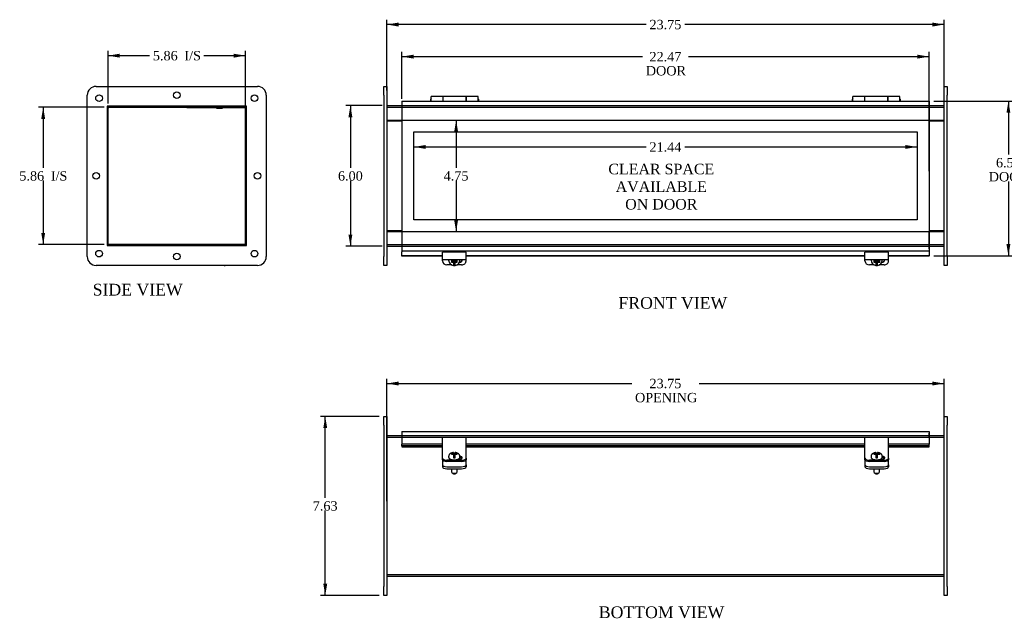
# Model space of a CAD drawing. Header units: inches. Extents: x 0.7 to 77.3, y 0.9 to 51.7.
# Tile 1 of 3: x 0.7 to 42.7, y 0.9 to 26.5. Entities that reach past the tile are written whole.
import ezdxf
from ezdxf.enums import TextEntityAlignment as Align
from ezdxf.lldxf.tags import DXFTag

# ---------------------------------------------------------------- set-up
doc = ezdxf.new("R2010")
doc.units = ezdxf.units.IN
doc.header["$MEASUREMENT"] = 0
for name, color, linetype in [('COM40176', 7, 'CONTINUOUS'), ('COM49244', 7, 'CONTINUOUS'), ('COM49245', 7, 'CONTINUOUS'), ('COM50027', 7, 'CONTINUOUS'), ('COM52631', 7, 'CONTINUOUS'), ('COM71025', 7, 'CONTINUOUS'), ('DEFAULT', 7, 'CONTINUOUS'), ('DV1_DEFAULT', 7, 'CONTINUOUS'), ('GSK11095', 7, 'CONTINUOUS'), ('HNG11000', 7, 'CONTINUOUS'), ('QLB30098', 7, 'CONTINUOUS'), ('SCS19419', 7, 'CONTINUOUS')]:
    doc.layers.add(name, color=color, linetype=linetype)
doc.styles.add('SEACAD_TIMES_NEW_ROMAN', font='times.ttf')
tags = doc.linetypes.add('HIDDEN2', pattern=[0.1875, 0.125, -0.0625]).pattern_tags.tags
tags[6:7] = [DXFTag(74, 4), DXFTag(75, 0), DXFTag(340, '0'), DXFTag(46, 0.0), DXFTag(50, 0.0), DXFTag(44, 0.0), DXFTag(45, 0.0)]
tags[4:5] = [DXFTag(74, 4), DXFTag(75, 0), DXFTag(340, '0'), DXFTag(46, 0.0), DXFTag(50, 0.0), DXFTag(44, 0.0), DXFTag(45, 0.0)]

# ---------------------------------------------------------------- blocks, each defined once
blk = doc.blocks.new('GDIMGGROUP1')
at = {"layer": 'DEFAULT', "linetype": 'Continuous'}
for points in [[(14.705, 22.302), (14.872, 22.302), (14.789, 22.802)], [(14.705, 17.302), (14.789, 16.802), (14.872, 17.302)]]:
    blk.add_hatch(color=136, dxfattribs=at).paths.add_polyline_path(points)
at = {"layer": 'DEFAULT', "color": 136, "linetype": 'Continuous'}
for p, q in [((16.14, 22.802), (14.589, 22.802)), ((14.789, 22.802), (14.789, 20.142)), ((14.789, 19.602), (14.789, 16.802)), ((16.14, 16.802), (14.589, 16.802))]:
    blk.add_line(p, q, dxfattribs=at)
at = {"layer": 'DEFAULT', "color": 136, "linetype": 'Continuous', "style": 'SEACAD_TIMES_NEW_ROMAN'}
blk.add_text('6.00', height=0.4, dxfattribs=at).set_placement((14.258, 20.002), align=Align.TOP_LEFT)
blk = doc.blocks.new('GDIMGGROUP2')
at = {"layer": 'DEFAULT', "linetype": 'Continuous'}
for points in [[(16.84, 26.335), (16.34, 26.252), (16.84, 26.168)], [(39.59, 26.335), (39.59, 26.168), (40.09, 26.252)]]:
    blk.add_hatch(color=136, dxfattribs=at).paths.add_polyline_path(points)
at = {"layer": 'DEFAULT', "color": 136, "linetype": 'Continuous'}
for p, q in [((16.34, 23.439), (16.34, 26.452)), ((40.09, 23.439), (40.09, 26.452)), ((27.392, 26.252), (16.34, 26.252)), ((40.09, 26.252), (29.037, 26.252))]:
    blk.add_line(p, q, dxfattribs=at)
at = {"layer": 'DEFAULT', "color": 136, "linetype": 'Continuous', "style": 'SEACAD_TIMES_NEW_ROMAN'}
blk.add_text('23.75', height=0.4, dxfattribs=at).set_placement((27.532, 26.452), align=Align.TOP_LEFT)
blk = doc.blocks.new('GDIMGGROUP3')
at = {"layer": 'DEFAULT', "linetype": 'Continuous'}
for points in [[(17.481, 24.967), (16.981, 24.884), (17.481, 24.8)], [(38.949, 24.967), (38.949, 24.8), (39.449, 24.884)]]:
    blk.add_hatch(color=136, dxfattribs=at).paths.add_polyline_path(points)
at = {"layer": 'DEFAULT', "color": 136, "linetype": 'Continuous'}
for p, q in [((16.981, 23.082), (16.981, 25.084)), ((16.981, 24.884), (27.236, 24.884)), ((29.193, 24.884), (39.449, 24.884)), ((39.449, 20.002), (39.449, 25.084))]:
    blk.add_line(p, q, dxfattribs=at)
at = {"layer": 'DEFAULT', "color": 136, "linetype": 'Continuous', "style": 'SEACAD_TIMES_NEW_ROMAN'}
for s, p in [('22.47', (27.532, 25.084)), ('DOOR', (27.376, 24.484))]:
    blk.add_text(s, height=0.4, dxfattribs=at).set_placement(p, align=Align.TOP_LEFT)
blk = doc.blocks.new('GDIMGGROUP4')
at = {"layer": 'DEFAULT', "linetype": 'Continuous'}
for points in [[(42.91, 22.49), (42.827, 22.99), (42.744, 22.49)], [(42.91, 16.896), (42.744, 16.896), (42.827, 16.396)]]:
    blk.add_hatch(color=136, dxfattribs=at).paths.add_polyline_path(points)
at = {"layer": 'DEFAULT', "color": 136, "linetype": 'Continuous'}
for p, q in [((39.649, 22.99), (43.027, 22.99)), ((42.827, 22.99), (42.827, 20.707)), ((42.827, 19.567), (42.827, 16.396)), ((39.649, 16.396), (43.027, 16.396))]:
    blk.add_line(p, q, dxfattribs=at)
at = {"layer": 'DEFAULT', "color": 136, "linetype": 'Continuous', "style": 'SEACAD_TIMES_NEW_ROMAN'}
for s, p in [('6.59', (42.296, 20.567)), ('DOOR', (41.988, 19.967))]:
    blk.add_text(s, height=0.4, dxfattribs=at).set_placement(p, align=Align.TOP_LEFT)
blk = doc.blocks.new('GDIMGGROUP5')
at = {"layer": 'DEFAULT', "linetype": 'Continuous'}
for points in [[(1.615, 22.23), (1.781, 22.23), (1.698, 22.73)], [(1.615, 17.374), (1.698, 16.874), (1.781, 17.374)]]:
    blk.add_hatch(color=136, dxfattribs=at).paths.add_polyline_path(points)
at = {"layer": 'DEFAULT', "color": 136, "linetype": 'Continuous'}
for p, q in [((4.297, 22.73), (1.498, 22.73)), ((1.698, 22.73), (1.698, 20.142)), ((1.698, 19.602), (1.698, 16.874)), ((4.297, 16.874), (1.498, 16.874))]:
    blk.add_line(p, q, dxfattribs=at)
at = {"layer": 'DEFAULT', "color": 136, "linetype": 'Continuous', "style": 'SEACAD_TIMES_NEW_ROMAN'}
for s, p in [('5.86', (0.681, 20.002)), ('I/S', (2.023, 20.002))]:
    blk.add_text(s, height=0.4, dxfattribs=at).set_placement(p, align=Align.TOP_LEFT)
blk = doc.blocks.new('GDIMGGROUP7')
at = {"layer": 'DEFAULT', "linetype": 'Continuous'}
for points in [[(16.84, 11.038), (16.34, 10.955), (16.84, 10.871)], [(39.59, 11.038), (39.59, 10.871), (40.09, 10.955)]]:
    blk.add_hatch(color=136, dxfattribs=at).paths.add_polyline_path(points)
at = {"layer": 'DEFAULT', "color": 136, "linetype": 'Continuous'}
for p, q in [((16.34, 5.94), (16.34, 11.155)), ((16.34, 10.955), (26.776, 10.955)), ((29.653, 10.955), (40.09, 10.955)), ((40.09, 5.94), (40.09, 11.155))]:
    blk.add_line(p, q, dxfattribs=at)
at = {"layer": 'DEFAULT', "color": 136, "linetype": 'Continuous', "style": 'SEACAD_TIMES_NEW_ROMAN'}
for s, p in [('23.75', (27.532, 11.155)), ('OPENING', (26.916, 10.555))]:
    blk.add_text(s, height=0.4, dxfattribs=at).set_placement(p, align=Align.TOP_LEFT)
blk = doc.blocks.new('GDIMGGROUP8')
at = {"layer": 'DEFAULT', "linetype": 'Continuous'}
for points in [[(17.997, 20.952), (17.997, 21.119), (17.497, 21.036)], [(38.433, 20.952), (38.933, 21.036), (38.433, 21.119)]]:
    blk.add_hatch(color=136, dxfattribs=at).paths.add_polyline_path(points)
at = {"layer": 'DEFAULT', "color": 136, "linetype": 'Continuous'}
for p, q in [((17.497, 21.036), (27.392, 21.036)), ((29.037, 21.036), (38.933, 21.036))]:
    blk.add_line(p, q, dxfattribs=at)
at = {"layer": 'DEFAULT', "color": 136, "linetype": 'Continuous', "style": 'SEACAD_TIMES_NEW_ROMAN'}
blk.add_text('21.44', height=0.4, dxfattribs=at).set_placement((27.532, 21.236), align=Align.TOP_LEFT)
blk = doc.blocks.new('GDIMGGROUP9')
at = {"layer": 'DEFAULT', "linetype": 'Continuous'}
for points in [[(19.376, 21.677), (19.293, 22.177), (19.21, 21.677)], [(19.376, 17.927), (19.21, 17.927), (19.293, 17.427)]]:
    blk.add_hatch(color=136, dxfattribs=at).paths.add_polyline_path(points)
at = {"layer": 'DEFAULT', "color": 136, "linetype": 'Continuous'}
for p, q in [((19.293, 22.177), (19.293, 20.142)), ((19.293, 19.602), (19.293, 17.427))]:
    blk.add_line(p, q, dxfattribs=at)
at = {"layer": 'DEFAULT', "color": 136, "linetype": 'Continuous', "style": 'SEACAD_TIMES_NEW_ROMAN'}
blk.add_text('4.75', height=0.4, dxfattribs=at).set_placement((18.762, 20.002), align=Align.TOP_LEFT)
blk = doc.blocks.new('GDIMGGROUP11')
at = {"layer": 'DEFAULT', "linetype": 'Continuous'}
for points in [[(13.633, 9.052), (13.8, 9.052), (13.716, 9.552)], [(13.633, 2.427), (13.716, 1.927), (13.8, 2.427)]]:
    blk.add_hatch(color=136, dxfattribs=at).paths.add_polyline_path(points)
at = {"layer": 'DEFAULT', "color": 136, "linetype": 'Continuous'}
for p, q in [((16.015, 9.552), (13.516, 9.552)), ((13.716, 6.08), (13.716, 9.552)), ((13.716, 1.927), (13.716, 5.54)), ((16.015, 1.927), (13.516, 1.927))]:
    blk.add_line(p, q, dxfattribs=at)
at = {"layer": 'DEFAULT', "color": 136, "linetype": 'Continuous', "style": 'SEACAD_TIMES_NEW_ROMAN'}
blk.add_text('7.63', height=0.4, dxfattribs=at).set_placement((13.185, 5.94), align=Align.TOP_LEFT)
blk = doc.blocks.new('GDIMGGROUP12')
at = {"layer": 'DEFAULT', "linetype": 'Continuous'}
for points in [[(4.961, 25.009), (4.461, 24.926), (4.961, 24.842)], [(9.817, 25.009), (9.817, 24.842), (10.317, 24.926)]]:
    blk.add_hatch(color=136, dxfattribs=at).paths.add_polyline_path(points)
at = {"layer": 'DEFAULT', "color": 136, "linetype": 'Continuous'}
for p, q in [((4.461, 22.894), (4.461, 25.126)), ((4.461, 24.926), (6.232, 24.926)), ((8.546, 24.926), (10.317, 24.926)), ((10.317, 22.346), (10.317, 25.126))]:
    blk.add_line(p, q, dxfattribs=at)
at = {"layer": 'DEFAULT', "color": 136, "linetype": 'Continuous', "style": 'SEACAD_TIMES_NEW_ROMAN'}
for s, p in [('5.86', (6.372, 25.126)), ('I/S', (7.714, 25.126))]:
    blk.add_text(s, height=0.4, dxfattribs=at).set_placement(p, align=Align.TOP_LEFT)

msp = doc.modelspace()

# ---------------------------------------------------------------- linework, layer by layer
at = {"layer": 'COM40176', "color": 7, "linetype": 'Continuous'}
for p, q in [((18.715, 16.326), (18.715, 16.552)), ((19.715, 16.552), (18.715, 16.552)), ((19.715, 16.326), (19.715, 16.552)), ((36.715, 16.326), (36.715, 16.552)), ((37.715, 16.552), (36.715, 16.552)), ((37.715, 16.326), (37.715, 16.552)), ((18.715, 16.233), (18.715, 16.326)), ((18.715, 16.179), (18.715, 16.233)), ((18.715, 16.233), (19.715, 16.233)), ((19.106, 16.009), (18.903, 16.009)), ((19.527, 16.009), (19.323, 16.009)), ((19.715, 16.233), (19.715, 16.326)), ((19.715, 16.179), (19.715, 16.233)), ((36.715, 16.233), (36.715, 16.326)), ((36.715, 16.179), (36.715, 16.233)), ((36.715, 16.233), (37.715, 16.233)), ((37.106, 16.009), (36.903, 16.009)), ((37.527, 16.009), (37.323, 16.009)), ((37.715, 16.233), (37.715, 16.326)), ((37.715, 16.179), (37.715, 16.233)), ((18.715, 8.535), (18.715, 8.657)), ((19.715, 8.657), (18.715, 8.657)), ((18.715, 7.955), (18.715, 8.535)), ((19.715, 8.535), (19.715, 8.657)), ((19.715, 7.955), (19.715, 8.535)), ((36.715, 8.535), (36.715, 8.657)), ((37.715, 8.657), (36.715, 8.657)), ((36.715, 7.955), (36.715, 8.535)), ((37.715, 8.535), (37.715, 8.657)), ((37.715, 7.955), (37.715, 8.535)), ((18.715, 7.916), (18.715, 7.955)), ((18.715, 7.768), (18.715, 7.916)), ((18.715, 7.716), (18.715, 7.768)), ((19.527, 7.688), (18.903, 7.688)), ((19.527, 7.637), (18.903, 7.637)), ((19.387, 7.735), (19.418, 7.735)), ((19.715, 7.916), (19.715, 7.955)), ((19.715, 7.768), (19.715, 7.916)), ((19.715, 7.768), (19.715, 7.716)), ((36.715, 7.916), (36.715, 7.955)), ((36.715, 7.768), (36.715, 7.916)), ((36.715, 7.716), (36.715, 7.768)), ((37.527, 7.688), (36.903, 7.688)), ((37.527, 7.637), (36.903, 7.637)), ((37.387, 7.735), (37.418, 7.735)), ((37.715, 7.916), (37.715, 7.955)), ((37.715, 7.768), (37.715, 7.916)), ((37.715, 7.768), (37.715, 7.716))]:
    msp.add_line(p, q, dxfattribs=at)
for centre, major_axis, ratio, start_param, end_param in [((18.903, 16.179), (-0.188, 0), 0.906308, 0, 1.570796), ((19.418, 16.236), (-0.141, 0), 0.906308, 1.647974, 3.121159), ((19.418, 16.26), (-0.14, 0), 0.906308, 1.735979, 2.930417), ((19.527, 16.179), (-0.188, 0), 0.906308, 1.570796, 3.141593), ((36.903, 16.179), (-0.188, 0), 0.906308, 0, 1.570796), ((37.418, 16.236), (-0.141, 0), 0.906308, 1.647974, 3.121159), ((37.418, 16.26), (-0.141, 0), 0.906308, 1.735979, 2.930417), ((37.527, 16.179), (-0.188, 0), 0.906308, 1.570796, 3.141593), ((18.903, 7.768), (-0.188, 0), 0.422618, 0, 1.570796), ((18.903, 7.716), (0.188, 0), 0.422618, 3.141593, 4.712389), ((19.418, 7.794), (-0.14, 0), 0.422618, 1.570796, 4.453959), ((19.418, 7.742), (-0.141, 0), 0.422618, 3.591638, 4.468975), ((19.527, 7.768), (-0.188, 0), 0.422618, 1.570796, 3.141593), ((19.527, 7.716), (0.188, 0), 0.422618, 4.712389, 6.283185), ((36.903, 7.768), (-0.188, 0), 0.422618, 0, 1.570796), ((36.903, 7.716), (0.188, 0), 0.422618, 3.141593, 4.712389), ((37.418, 7.794), (-0.141, 0), 0.422618, 1.570796, 4.453959), ((37.418, 7.742), (-0.141, 0), 0.422618, 3.591638, 4.468975), ((37.527, 7.768), (-0.188, 0), 0.422618, 1.570796, 3.141593), ((37.527, 7.716), (0.188, 0), 0.422618, 4.712389, 6.283185)]:
    msp.add_ellipse(centre, major_axis=major_axis, ratio=ratio, start_param=start_param, end_param=end_param, dxfattribs=at)
at = {"layer": 'COM49244', "color": 7, "linetype": 'Continuous'}
for p, q in [((4.461, 16.91), (4.461, 22.694)), ((4.497, 22.73), (10.281, 22.73)), ((10.317, 22.694), (10.317, 22.177)), ((16.34, 22.802), (16.981, 22.802)), ((39.449, 22.802), (40.09, 22.802)), ((10.317, 22.177), (10.358, 22.177)), ((16.34, 22.177), (16.981, 22.177)), ((39.449, 22.177), (40.09, 22.177)), ((10.317, 17.427), (10.317, 16.91)), ((10.317, 17.427), (10.358, 17.427)), ((16.34, 17.427), (16.981, 17.427)), ((39.449, 17.427), (40.09, 17.427)), ((10.281, 16.874), (4.497, 16.874)), ((16.34, 16.802), (16.981, 16.802)), ((39.449, 16.802), (40.09, 16.802)), ((16.34, 8.739), (16.981, 8.739)), ((39.449, 8.739), (40.09, 8.739)), ((16.34, 2.739), (40.09, 2.739))]:
    msp.add_line(p, q, dxfattribs=at)
at = {"layer": 'COM49244', "color": 7, "linetype": 'HIDDEN2'}
for p, q in [((16.34, 22.73), (40.09, 22.73)), ((16.981, 22.802), (39.449, 22.802)), ((16.981, 22.177), (39.449, 22.177)), ((16.981, 17.427), (39.449, 17.427)), ((16.34, 16.874), (40.09, 16.874)), ((16.981, 16.802), (39.449, 16.802)), ((16.34, 8.667), (40.09, 8.667)), ((16.981, 8.739), (39.449, 8.739)), ((16.34, 2.811), (40.09, 2.811))]:
    msp.add_line(p, q, dxfattribs=at)
at = {"layer": 'COM49244', "color": 7, "linetype": 'Continuous'}
for centre, start, end in [((4.497, 22.694), 90, 180), ((10.281, 22.694), 0, 90), ((4.497, 16.91), 180, 270), ((10.281, 16.91), 270, 0)]:
    msp.add_arc(centre, 0.036, start, end, dxfattribs=at)
at = {"layer": 'COM49245', "color": 7, "linetype": 'Continuous'}
for p, q in [((16.981, 22.99), (16.981, 22.882)), ((16.981, 22.99), (39.449, 22.99)), ((16.981, 22.882), (16.981, 16.723)), ((39.449, 22.99), (39.449, 22.882)), ((39.449, 22.882), (39.449, 16.723)), ((16.981, 16.723), (16.981, 16.615)), ((16.981, 16.615), (39.449, 16.615)), ((16.981, 16.615), (16.981, 16.57)), ((16.981, 16.396), (16.981, 16.57)), ((16.981, 16.379), (16.981, 16.396)), ((18.715, 16.396), (16.981, 16.396)), ((18.715, 16.379), (16.981, 16.379)), ((36.715, 16.396), (19.715, 16.396)), ((36.715, 16.379), (19.715, 16.379)), ((39.449, 16.396), (37.715, 16.396)), ((39.449, 16.379), (37.715, 16.379)), ((39.449, 16.723), (39.449, 16.615)), ((39.449, 16.615), (39.449, 16.57)), ((39.449, 16.57), (39.449, 16.396)), ((39.449, 16.379), (39.449, 16.396)), ((16.981, 8.911), (16.981, 8.803)), ((16.981, 8.911), (39.449, 8.911)), ((39.449, 8.911), (39.449, 8.803)), ((16.981, 8.803), (16.981, 8.372)), ((39.449, 8.803), (39.449, 8.372)), ((16.981, 8.302), (16.981, 8.372)), ((18.715, 8.372), (16.981, 8.372)), ((16.981, 8.302), (16.981, 8.259)), ((18.715, 8.302), (16.981, 8.302)), ((16.981, 8.259), (16.981, 8.256)), ((16.981, 8.256), (18.715, 8.256)), ((36.715, 8.372), (19.715, 8.372)), ((36.715, 8.302), (19.715, 8.302)), ((19.715, 8.256), (36.715, 8.256)), ((39.449, 8.372), (37.715, 8.372)), ((39.449, 8.302), (37.715, 8.302)), ((37.715, 8.256), (39.449, 8.256)), ((39.449, 8.302), (39.449, 8.372)), ((39.449, 8.259), (39.449, 8.302)), ((39.449, 8.259), (39.449, 8.256))]:
    msp.add_line(p, q, dxfattribs=at)
at = {"layer": 'COM50027', "color": 7, "linetype": 'Continuous'}
for p, q in [((10.317, 17.458), (10.317, 22.146)), ((10.358, 22.146), (10.317, 22.146)), ((16.34, 22.146), (16.981, 22.146)), ((39.449, 22.146), (40.09, 22.146)), ((10.358, 17.458), (10.317, 17.458)), ((16.981, 17.458), (16.34, 17.458)), ((40.09, 17.458), (39.449, 17.458))]:
    msp.add_line(p, q, dxfattribs=at)
at = {"layer": 'COM52631', "color": 7, "linetype": 'Continuous'}
for p, q in [((19.441, 16.139), (19.462, 16.139)), ((37.441, 16.139), (37.462, 16.139)), ((18.715, 7.706), (18.715, 7.716)), ((18.715, 7.706), (18.715, 7.662)), ((18.715, 7.662), (18.715, 7.49)), ((19.715, 7.716), (19.715, 7.706)), ((19.715, 7.662), (19.715, 7.706)), ((19.715, 7.49), (19.715, 7.662)), ((36.715, 7.706), (36.715, 7.716)), ((36.715, 7.706), (36.715, 7.662)), ((36.715, 7.662), (36.715, 7.49)), ((37.715, 7.716), (37.715, 7.706)), ((37.715, 7.662), (37.715, 7.706)), ((37.715, 7.49), (37.715, 7.662)), ((18.715, 7.49), (18.715, 7.404)), ((18.903, 7.41), (19.527, 7.41)), ((18.903, 7.324), (19.527, 7.324)), ((19.715, 7.49), (19.715, 7.404)), ((36.715, 7.49), (36.715, 7.404)), ((36.903, 7.41), (37.527, 7.41)), ((36.903, 7.324), (37.527, 7.324)), ((37.715, 7.49), (37.715, 7.404))]:
    msp.add_line(p, q, dxfattribs=at)
for centre, start_param, end_param in [((18.903, 7.49), 0, 1.570796), ((18.903, 7.404), 0, 1.570796), ((19.527, 7.49), 1.570796, 3.141593), ((19.527, 7.404), 1.570796, 3.141593), ((36.903, 7.49), 0, 1.570796), ((36.903, 7.404), 0, 1.570796), ((37.527, 7.49), 1.570796, 3.141593), ((37.527, 7.404), 1.570796, 3.141593)]:
    msp.add_ellipse(centre, major_axis=(-0.188, 0), ratio=0.422618, start_param=start_param, end_param=end_param, dxfattribs=at)
at = {"layer": 'COM71025', "color": 7, "linetype": 'Continuous'}
for p, q in [((3.952, 23.614), (10.827, 23.614)), ((16.215, 23.239), (16.215, 23.614)), ((16.215, 23.614), (16.34, 23.614)), ((16.34, 23.614), (16.34, 23.239)), ((40.09, 23.614), (40.215, 23.614)), ((40.09, 23.239), (40.09, 23.614)), ((40.215, 23.614), (40.215, 23.239)), ((3.577, 16.364), (3.577, 23.239)), ((11.202, 23.239), (11.202, 16.364)), ((16.215, 23.239), (16.215, 16.364)), ((16.34, 23.239), (16.34, 16.364)), ((40.09, 16.364), (40.09, 23.239)), ((40.215, 16.364), (40.215, 23.239)), ((4.421, 22.77), (4.421, 16.833)), ((10.358, 22.77), (4.421, 22.77)), ((10.358, 16.833), (10.358, 22.77)), ((4.421, 16.833), (10.358, 16.833)), ((16.215, 15.989), (16.215, 16.364)), ((16.34, 16.364), (16.34, 15.989)), ((40.09, 15.989), (40.09, 16.364)), ((40.215, 16.364), (40.215, 15.989)), ((10.827, 15.989), (3.952, 15.989)), ((16.34, 15.989), (16.215, 15.989)), ((40.215, 15.989), (40.09, 15.989)), ((16.215, 9.177), (16.215, 9.552)), ((16.215, 9.552), (16.34, 9.552)), ((16.34, 9.552), (16.34, 9.177)), ((40.09, 9.177), (40.09, 9.552)), ((40.09, 9.552), (40.215, 9.552)), ((40.215, 9.552), (40.215, 9.177)), ((16.215, 9.177), (16.215, 2.302)), ((16.34, 9.177), (16.34, 2.302)), ((40.09, 2.302), (40.09, 9.177)), ((40.215, 2.302), (40.215, 9.177)), ((16.215, 1.927), (16.215, 2.302)), ((16.34, 2.302), (16.34, 1.927)), ((40.09, 1.927), (40.09, 2.302)), ((40.215, 2.302), (40.215, 1.927)), ((16.34, 1.927), (16.215, 1.927)), ((40.215, 1.927), (40.09, 1.927))]:
    msp.add_line(p, q, dxfattribs=at)
for centre in [(4.077, 23.114), (7.39, 23.239), (10.702, 23.114), (3.952, 19.802), (10.827, 19.802), (4.077, 16.489), (7.39, 16.364), (10.702, 16.489)]:
    msp.add_circle(centre, 0.141, dxfattribs=at)
for centre, start, end in [((3.952, 23.239), 90, 180), ((10.827, 23.239), 0, 90), ((3.952, 16.364), 180, 270), ((10.827, 16.364), 270, 0)]:
    msp.add_arc(centre, 0.375, start, end, dxfattribs=at)
at = {"layer": 'DV1_DEFAULT', "color": 7, "linetype": 'HIDDEN2'}
for p, q in [((17.497, 21.679), (38.933, 21.679)), ((17.497, 17.927), (17.497, 21.679)), ((38.933, 21.679), (38.933, 17.927)), ((38.933, 17.927), (17.497, 17.927))]:
    msp.add_line(p, q, dxfattribs=at)
at = {"layer": 'GSK11095', "color": 7, "linetype": 'Continuous'}
for p, q in [((10.302, 22.724), (10.302, 22.168)), ((39.449, 22.918), (39.449, 22.918)), ((39.449, 22.918), (39.449, 22.918)), ((39.449, 22.168), (39.449, 22.918)), ((10.302, 22.168), (10.358, 22.168)), ((10.302, 22.168), (10.302, 22.168)), ((10.302, 22.168), (10.302, 17.438)), ((10.302, 22.168), (10.358, 22.168)), ((39.449, 22.168), (39.449, 22.168)), ((39.449, 22.168), (39.449, 22.168)), ((10.302, 17.438), (10.358, 17.438)), ((10.302, 17.438), (10.302, 17.438)), ((10.358, 17.437), (10.302, 17.437)), ((10.302, 17.437), (10.302, 16.88)), ((39.449, 17.437), (39.449, 17.437)), ((39.449, 17.437), (39.449, 17.437)), ((39.449, 16.687), (39.449, 17.437)), ((39.449, 16.687), (39.449, 16.687)), ((39.449, 16.687), (39.449, 16.687)), ((39.449, 8.839), (39.449, 8.839)), ((39.449, 8.839), (39.449, 8.839)), ((39.449, 8.652), (39.449, 8.839)), ((39.449, 8.652), (39.449, 8.652)), ((39.449, 8.652), (39.449, 8.652))]:
    msp.add_line(p, q, dxfattribs=at)
at = {"layer": 'HNG11000', "color": 7, "linetype": 'Continuous'}
for p, q in [((18.231, 22.99), (18.231, 23.18)), ((18.731, 23.18), (18.231, 23.18)), ((18.731, 23.18), (18.731, 22.99)), ((18.736, 23.101), (18.731, 23.101)), ((18.736, 22.99), (18.736, 23.18)), ((19.726, 23.18), (18.736, 23.18)), ((19.726, 22.99), (19.726, 23.18)), ((19.731, 23.101), (19.726, 23.101)), ((19.731, 22.99), (19.731, 23.18)), ((20.231, 23.18), (19.731, 23.18)), ((20.231, 22.99), (20.231, 23.18)), ((36.199, 22.99), (36.199, 23.18)), ((36.699, 23.18), (36.199, 23.18)), ((36.699, 23.18), (36.699, 22.99)), ((36.704, 23.101), (36.699, 23.101)), ((36.704, 22.99), (36.704, 23.18)), ((37.694, 23.18), (36.704, 23.18)), ((37.694, 22.99), (37.694, 23.18)), ((37.699, 23.101), (37.694, 23.101)), ((37.699, 22.99), (37.699, 23.18)), ((38.199, 23.18), (37.699, 23.18)), ((38.199, 22.99), (38.199, 23.18)), ((18.206, 23.051), (18.206, 22.99)), ((20.256, 22.99), (20.256, 23.051)), ((36.174, 23.051), (36.174, 22.99)), ((38.224, 22.99), (38.224, 23.051))]:
    msp.add_line(p, q, dxfattribs=at)
for centre, start, end in [((18.256, 23.051), 120, 180), ((20.206, 23.051), 0, 60), ((36.224, 23.051), 120, 180), ((38.174, 23.051), 0, 60)]:
    msp.add_arc(centre, 0.05, start, end, dxfattribs=at)
at = {"layer": 'QLB30098', "color": 7, "linetype": 'Continuous'}
for p, q in [((7.817, 22.7), (7.817, 22.73)), ((8.192, 22.7), (7.817, 22.7)), ((9.942, 22.7), (8.192, 22.7)), ((9.086, 22.69), (9.086, 22.7)), ((9.086, 22.69), (9.101, 22.69)), ((9.101, 22.7), (9.101, 22.689)), ((9.101, 22.69), (9.336, 22.69)), ((9.104, 22.69), (9.104, 22.689)), ((9.182, 22.69), (9.182, 22.689)), ((9.311, 22.689), (9.311, 22.69)), ((9.336, 22.689), (9.336, 22.7)), ((10.302, 22.7), (9.942, 22.7))]:
    msp.add_line(p, q, dxfattribs=at)
at = {"layer": 'SCS19419', "color": 7, "linetype": 'Continuous'}
for p, q in [((9.437, 15.984), (9.437, 15.985)), ((18.975, 16.225), (18.975, 16.212)), ((19.091, 16.193), (19.091, 16.13)), ((19.1, 16.193), (19.091, 16.193)), ((19.091, 16.162), (19.157, 16.162)), ((19.091, 16.13), (19.1, 16.13)), ((19.156, 16.193), (19.1, 16.193)), ((19.1, 16.13), (19.156, 16.13)), ((19.141, 16.193), (19.141, 16.172)), ((19.191, 16.191), (19.141, 16.191)), ((19.141, 16.172), (19.191, 16.172)), ((19.156, 16.193), (19.181, 16.216)), ((19.156, 16.13), (19.156, 16.157)), ((19.181, 16.107), (19.156, 16.13)), ((19.181, 16.233), (19.181, 16.216)), ((19.191, 16.217), (19.181, 16.217)), ((19.181, 16.135), (19.181, 16.107)), ((19.181, 16.107), (19.181, 16.057)), ((19.181, 16.057), (19.181, 15.986)), ((19.191, 16.233), (19.191, 16.217)), ((19.191, 16.191), (19.191, 16.172)), ((19.191, 16.172), (19.191, 16.127)), ((19.241, 16.146), (19.191, 16.146)), ((19.191, 16.127), (19.241, 16.127)), ((19.241, 16.217), (19.241, 16.233)), ((19.251, 16.217), (19.241, 16.217)), ((19.241, 16.191), (19.241, 16.172)), ((19.291, 16.191), (19.241, 16.191)), ((19.241, 16.172), (19.291, 16.172)), ((19.241, 16.139), (19.241, 16.172)), ((19.241, 16.139), (19.241, 16.139)), ((19.241, 16.127), (19.241, 16.139)), ((19.251, 16.216), (19.251, 16.233)), ((19.251, 16.216), (19.276, 16.193)), ((19.251, 16.107), (19.251, 16.135)), ((19.276, 16.13), (19.251, 16.107)), ((19.251, 16.058), (19.251, 16.107)), ((19.251, 15.986), (19.251, 16.058)), ((19.275, 16.162), (19.341, 16.162)), ((19.329, 16.193), (19.276, 16.193)), ((19.276, 16.157), (19.276, 16.13)), ((19.276, 16.13), (19.329, 16.13)), ((19.291, 16.172), (19.291, 16.193)), ((19.341, 16.193), (19.329, 16.193)), ((19.329, 16.13), (19.341, 16.13)), ((19.341, 16.13), (19.341, 16.193)), ((19.455, 16.212), (19.455, 16.225)), ((36.975, 16.225), (36.975, 16.212)), ((37.091, 16.193), (37.091, 16.13)), ((37.1, 16.193), (37.091, 16.193)), ((37.091, 16.162), (37.157, 16.162)), ((37.091, 16.13), (37.1, 16.13)), ((37.156, 16.193), (37.1, 16.193)), ((37.1, 16.13), (37.156, 16.13)), ((37.141, 16.193), (37.141, 16.172)), ((37.191, 16.191), (37.141, 16.191)), ((37.141, 16.172), (37.191, 16.172)), ((37.156, 16.193), (37.181, 16.216)), ((37.156, 16.13), (37.156, 16.157)), ((37.181, 16.107), (37.156, 16.13)), ((37.181, 16.233), (37.181, 16.216)), ((37.191, 16.217), (37.181, 16.217)), ((37.181, 16.135), (37.181, 16.107)), ((37.181, 16.107), (37.181, 16.057)), ((37.181, 16.057), (37.181, 15.986)), ((37.191, 16.233), (37.191, 16.217)), ((37.191, 16.191), (37.191, 16.172)), ((37.191, 16.172), (37.191, 16.127)), ((37.241, 16.146), (37.191, 16.146)), ((37.191, 16.127), (37.241, 16.127)), ((37.241, 16.217), (37.241, 16.233)), ((37.251, 16.217), (37.241, 16.217)), ((37.241, 16.191), (37.241, 16.172)), ((37.291, 16.191), (37.241, 16.191)), ((37.241, 16.172), (37.291, 16.172)), ((37.241, 16.139), (37.241, 16.172)), ((37.241, 16.139), (37.241, 16.139)), ((37.241, 16.127), (37.241, 16.139)), ((37.251, 16.216), (37.251, 16.233)), ((37.251, 16.216), (37.276, 16.193)), ((37.251, 16.107), (37.251, 16.135)), ((37.276, 16.13), (37.251, 16.107)), ((37.251, 16.058), (37.251, 16.107)), ((37.251, 15.986), (37.251, 16.058)), ((37.275, 16.162), (37.341, 16.162)), ((37.329, 16.193), (37.276, 16.193)), ((37.276, 16.157), (37.276, 16.13)), ((37.276, 16.13), (37.329, 16.13)), ((37.291, 16.172), (37.291, 16.193)), ((37.341, 16.193), (37.329, 16.193)), ((37.329, 16.13), (37.341, 16.13)), ((37.341, 16.13), (37.341, 16.193)), ((37.455, 16.212), (37.455, 16.225)), ((19.156, 7.967), (19.181, 7.978)), ((19.181, 8.001), (19.181, 8.013)), ((19.181, 8.001), (19.181, 7.978)), ((19.181, 7.978), (19.181, 7.927)), ((19.251, 8.013), (19.251, 8.001)), ((19.251, 7.978), (19.251, 8.001)), ((19.251, 7.927), (19.251, 7.978)), ((19.251, 7.978), (19.276, 7.967)), ((37.156, 7.967), (37.181, 7.978)), ((37.181, 8.001), (37.181, 8.013)), ((37.181, 8.001), (37.181, 7.978)), ((37.181, 7.978), (37.181, 7.927)), ((37.251, 8.013), (37.251, 8.001)), ((37.251, 7.978), (37.251, 8.001)), ((37.251, 7.927), (37.251, 7.978)), ((37.251, 7.978), (37.276, 7.967)), ((18.975, 7.844), (18.975, 7.817)), ((19.091, 7.967), (19.091, 7.938)), ((19.1, 7.967), (19.091, 7.967)), ((19.091, 7.938), (19.1, 7.938)), ((19.156, 7.967), (19.1, 7.967)), ((19.1, 7.938), (19.156, 7.938)), ((19.156, 7.938), (19.156, 7.967)), ((19.181, 7.927), (19.156, 7.938)), ((19.181, 7.927), (19.181, 7.904)), ((19.181, 7.904), (19.181, 7.799)), ((19.191, 7.896), (19.181, 7.896)), ((19.181, 7.875), (19.191, 7.875)), ((19.191, 7.917), (19.191, 7.896)), ((19.241, 7.917), (19.191, 7.917)), ((19.191, 7.875), (19.191, 7.896)), ((19.191, 7.876), (19.241, 7.876)), ((19.191, 7.875), (19.191, 7.854)), ((19.191, 7.854), (19.241, 7.854)), ((19.241, 7.91), (19.241, 7.917)), ((19.241, 7.91), (19.241, 7.91)), ((19.241, 7.896), (19.241, 7.91)), ((19.251, 7.896), (19.241, 7.896)), ((19.241, 7.875), (19.241, 7.896)), ((19.241, 7.875), (19.251, 7.875)), ((19.241, 7.859), (19.241, 7.875)), ((19.241, 7.854), (19.241, 7.859)), ((19.276, 7.938), (19.251, 7.927)), ((19.251, 7.904), (19.251, 7.927)), ((19.251, 7.799), (19.251, 7.904)), ((19.329, 7.967), (19.276, 7.967)), ((19.276, 7.967), (19.276, 7.938)), ((19.276, 7.938), (19.329, 7.938)), ((19.341, 7.967), (19.329, 7.967)), ((19.329, 7.938), (19.341, 7.937)), ((19.341, 7.937), (19.341, 7.967)), ((19.455, 7.817), (19.455, 7.844)), ((36.975, 7.844), (36.975, 7.817)), ((37.091, 7.967), (37.091, 7.938)), ((37.1, 7.967), (37.091, 7.967)), ((37.091, 7.938), (37.1, 7.938)), ((37.156, 7.967), (37.1, 7.967)), ((37.1, 7.938), (37.156, 7.938)), ((37.156, 7.938), (37.156, 7.967)), ((37.181, 7.927), (37.156, 7.938)), ((37.181, 7.927), (37.181, 7.904)), ((37.181, 7.904), (37.181, 7.799)), ((37.191, 7.896), (37.181, 7.896)), ((37.181, 7.875), (37.191, 7.875)), ((37.191, 7.917), (37.191, 7.896)), ((37.241, 7.917), (37.191, 7.917)), ((37.191, 7.875), (37.191, 7.896)), ((37.191, 7.876), (37.241, 7.876)), ((37.191, 7.875), (37.191, 7.854)), ((37.191, 7.854), (37.241, 7.854)), ((37.241, 7.91), (37.241, 7.917)), ((37.241, 7.91), (37.241, 7.91)), ((37.241, 7.896), (37.241, 7.91)), ((37.251, 7.896), (37.241, 7.896)), ((37.241, 7.875), (37.241, 7.896)), ((37.241, 7.875), (37.251, 7.875)), ((37.241, 7.859), (37.241, 7.875)), ((37.241, 7.854), (37.241, 7.859)), ((37.276, 7.938), (37.251, 7.927)), ((37.251, 7.904), (37.251, 7.927)), ((37.251, 7.799), (37.251, 7.904)), ((37.329, 7.967), (37.276, 7.967)), ((37.276, 7.967), (37.276, 7.938)), ((37.276, 7.938), (37.329, 7.938)), ((37.341, 7.967), (37.329, 7.967)), ((37.329, 7.938), (37.341, 7.937)), ((37.341, 7.937), (37.341, 7.967)), ((37.455, 7.817), (37.455, 7.844)), ((19.092, 7.324), (19.092, 7.186)), ((19.106, 7.162), (19.159, 7.119)), ((19.27, 7.119), (19.323, 7.162)), ((19.338, 7.186), (19.338, 7.324)), ((37.092, 7.324), (37.092, 7.186)), ((37.106, 7.162), (37.159, 7.119)), ((37.27, 7.119), (37.323, 7.162)), ((37.338, 7.186), (37.338, 7.324))]:
    msp.add_line(p, q, dxfattribs=at)
for centre, radius, start, end in [((9.443, 16.104), 0.12, 252.4506, 267.0243), ((19.206, 16.215), 0.231, 180.3434, 264.101), ((19.194, 16.057), 0.0719, 259.6722, 267.696), ((19.241, 16.103), 0.0236, 88.9715, 90), ((19.237, 16.055), 0.0702, 272.8998, 281.1356), ((19.224, 16.215), 0.23, 276.7826, 359.6745), ((37.206, 16.215), 0.231, 180.3434, 264.101), ((37.194, 16.057), 0.0719, 259.6722, 267.696), ((37.241, 16.103), 0.0236, 88.9715, 90), ((37.237, 16.055), 0.0702, 272.8998, 281.1356), ((37.224, 16.215), 0.23, 276.7826, 359.6745), ((19.192, 7.799), 0.0111, 177.5964, 264.1762), ((19.241, 7.928), 0.011, 270, 272.2047), ((19.241, 7.865), 0.011, 270, 272.2047), ((19.24, 7.799), 0.0112, 276.1761, 2.3347), ((37.192, 7.799), 0.0111, 177.5964, 264.1762), ((37.241, 7.928), 0.011, 270, 272.2047), ((37.241, 7.865), 0.011, 270, 272.2047), ((37.24, 7.799), 0.0112, 276.1761, 2.3347)]:
    msp.add_arc(centre, radius, start, end, dxfattribs=at)
for centre, major_axis, ratio, start_param, end_param in [((19.215, 16.225), (0.24, 0), 0.906308, 3.104972, 3.141593), ((19.191, 16.157), (-0.035, 0), 0.422618, 5.993434, 6.283185), ((19.191, 16.135), (0.01, 0), 0.422618, 1.570796, 3.141593), ((19.215, 16.193), (-0.231, 0), 0.906308, 1.468738, 1.685388), ((19.241, 16.135), (0.01, 0), 0.422618, 0, 1.528344), ((19.241, 16.157), (-0.035, 0), 0.422618, 3.141593, 3.431344), ((19.215, 16.225), (0.24, 0), 0.906308, 0, 0.036621), ((37.215, 16.225), (0.24, 0), 0.906308, 3.104972, 3.141593), ((37.191, 16.157), (-0.035, 0), 0.422618, 5.993434, 6.283185), ((37.191, 16.135), (0.01, 0), 0.422618, 1.570796, 3.141593), ((37.215, 16.193), (-0.231, 0), 0.906308, 1.468738, 1.685388), ((37.241, 16.135), (0.01, 0), 0.422618, 0, 1.528344), ((37.241, 16.157), (-0.035, 0), 0.422618, 3.141593, 3.431344), ((37.215, 16.225), (0.24, 0), 0.906308, 0, 0.036621), ((19.215, 7.885), (0.231, 0), 0.422618, 1.456205, 1.672855), ((37.215, 7.885), (0.231, 0), 0.422618, 1.456205, 1.672855), ((19.191, 7.919), (-0.01, 0), 0.906308, 0, 1.570796), ((19.191, 7.868), (0.01, 0), 0.906308, 3.141593, 4.712389), ((19.215, 7.885), (-0.231, 0), 0.422618, 1.468738, 1.685388), ((19.241, 7.919), (-0.01, 0), 0.906308, 1.613249, 3.141593), ((19.241, 7.868), (0.01, 0), 0.906308, 4.754841, 6.283185), ((37.191, 7.919), (-0.01, 0), 0.906308, 0, 1.570796), ((37.191, 7.868), (0.01, 0), 0.906308, 3.141593, 4.712389), ((37.215, 7.885), (-0.231, 0), 0.422618, 1.468738, 1.685388), ((37.241, 7.919), (-0.01, 0), 0.906308, 1.613249, 3.141593), ((37.241, 7.868), (0.01, 0), 0.906308, 4.754841, 6.283185), ((19.215, 7.186), (-0.123, 0), 0.422618, 0, 3.141593), ((37.215, 7.186), (-0.123, 0), 0.422618, 0, 3.141593), ((19.215, 7.132), (-0.063, 0), 0.422618, 0.485112, 2.65648), ((37.215, 7.132), (-0.063, 0), 0.422618, 0.485112, 2.65648)]:
    msp.add_ellipse(centre, major_axis=major_axis, ratio=ratio, start_param=start_param, end_param=end_param, dxfattribs=at)
for points, knots in [([(9.437, 15.985), (9.437, 15.985), (9.439, 15.985), (9.443, 15.986), (9.446, 15.986), (9.449, 15.986)], [0, 0, 0, 0, 0.5, 0.5, 1, 1, 1, 1]), ([(19.157, 16.162), (19.163, 16.157), (19.168, 16.153), (19.176, 16.146), (19.178, 16.144), (19.183, 16.142), (19.184, 16.141), (19.187, 16.139), (19.189, 16.139), (19.191, 16.139)], [0, 0, 0, 0, 0.5, 0.5, 0.75, 0.75, 0.875, 0.875, 1, 1, 1, 1]), ([(19.241, 16.139), (19.243, 16.139), (19.245, 16.139), (19.248, 16.141), (19.25, 16.142), (19.254, 16.144), (19.256, 16.146), (19.264, 16.153), (19.269, 16.157), (19.275, 16.162)], [0, 0, 0, 0, 0.125, 0.125, 0.25, 0.25, 0.5, 0.5, 1, 1, 1, 1]), ([(37.157, 16.162), (37.163, 16.157), (37.168, 16.153), (37.176, 16.146), (37.178, 16.144), (37.183, 16.142), (37.184, 16.141), (37.187, 16.139), (37.189, 16.139), (37.191, 16.139)], [0, 0, 0, 0, 0.5, 0.5, 0.75, 0.75, 0.875, 0.875, 1, 1, 1, 1]), ([(37.241, 16.139), (37.243, 16.139), (37.245, 16.139), (37.248, 16.141), (37.25, 16.142), (37.254, 16.144), (37.256, 16.146), (37.264, 16.153), (37.269, 16.157), (37.275, 16.162)], [0, 0, 0, 0, 0.125, 0.125, 0.25, 0.25, 0.5, 0.5, 1, 1, 1, 1]), ([(19.181, 8.013), (19.172, 8.012), (19.153, 8.01), (19.12, 8.004), (19.088, 7.993), (19.058, 7.979), (19.034, 7.963), (19.013, 7.943), (18.997, 7.922), (18.984, 7.898), (18.977, 7.873), (18.974, 7.854), (18.975, 7.845), (18.975, 7.844)], [0, 0, 0, 0, 0.081081, 0.197093, 0.319625, 0.433439, 0.536641, 0.632494, 0.724411, 0.814309, 0.903263, 0.99193, 1, 1, 1, 1]), ([(19.181, 7.989), (19.181, 7.987), (19.182, 7.985), (19.186, 7.983), (19.188, 7.982), (19.191, 7.982)], [0, 0, 0, 0, 0.5, 0.5, 1, 1, 1, 1]), ([(19.241, 7.982), (19.244, 7.982), (19.246, 7.982), (19.25, 7.985), (19.251, 7.987), (19.251, 7.988)], [0, 0, 0, 0, 0.5, 0.5, 1, 1, 1, 1]), ([(19.454, 7.844), (19.454, 7.852), (19.454, 7.867), (19.447, 7.892), (19.436, 7.916), (19.421, 7.937), (19.403, 7.955), (19.382, 7.972), (19.358, 7.986), (19.329, 7.998), (19.296, 8.006), (19.269, 8.011), (19.255, 8.012), (19.251, 8.013)], [0, 0, 0, 0, 0.074199, 0.165513, 0.254102, 0.341836, 0.430809, 0.523653, 0.623602, 0.73334, 0.851031, 0.967847, 1, 1, 1, 1]), ([(37.181, 8.013), (37.172, 8.012), (37.153, 8.01), (37.12, 8.004), (37.088, 7.993), (37.058, 7.979), (37.034, 7.963), (37.013, 7.943), (36.997, 7.922), (36.984, 7.898), (36.977, 7.873), (36.974, 7.854), (36.975, 7.845), (36.975, 7.844)], [0, 0, 0, 0, 0.081081, 0.197093, 0.319625, 0.433439, 0.536641, 0.632494, 0.724411, 0.814309, 0.903263, 0.99193, 1, 1, 1, 1]), ([(37.181, 7.989), (37.181, 7.987), (37.182, 7.985), (37.186, 7.983), (37.188, 7.982), (37.191, 7.982)], [0, 0, 0, 0, 0.5, 0.5, 1, 1, 1, 1]), ([(37.241, 7.982), (37.244, 7.982), (37.246, 7.982), (37.25, 7.985), (37.251, 7.987), (37.251, 7.988)], [0, 0, 0, 0, 0.5, 0.5, 1, 1, 1, 1]), ([(37.454, 7.844), (37.454, 7.852), (37.454, 7.867), (37.447, 7.892), (37.436, 7.916), (37.421, 7.937), (37.403, 7.955), (37.382, 7.972), (37.358, 7.986), (37.329, 7.998), (37.296, 8.006), (37.269, 8.011), (37.255, 8.012), (37.251, 8.013)], [0, 0, 0, 0, 0.074199, 0.165513, 0.254102, 0.341836, 0.430809, 0.523653, 0.623602, 0.73334, 0.851031, 0.967847, 1, 1, 1, 1]), ([(18.975, 7.816), (18.975, 7.815), (18.974, 7.808), (18.978, 7.794), (18.987, 7.777), (19, 7.761), (19.018, 7.747), (19.042, 7.734), (19.069, 7.723), (19.1, 7.714), (19.133, 7.707), (19.168, 7.702), (19.204, 7.701), (19.24, 7.701), (19.276, 7.704), (19.31, 7.709), (19.342, 7.717), (19.371, 7.727), (19.398, 7.739), (19.42, 7.754), (19.437, 7.77), (19.448, 7.787), (19.454, 7.803), (19.454, 7.813), (19.454, 7.818)], [0, 0, 0, 0, 0.008195, 0.05025, 0.09219, 0.136362, 0.184015, 0.234265, 0.285089, 0.335462, 0.385368, 0.434944, 0.48433, 0.533645, 0.582991, 0.632452, 0.682153, 0.732252, 0.782947, 0.834435, 0.886598, 0.930041, 0.970821, 1, 1, 1, 1]), ([(19.191, 7.91), (19.189, 7.91), (19.187, 7.91), (19.184, 7.909), (19.183, 7.909), (19.181, 7.908), (19.181, 7.908), (19.181, 7.908)], [0, 0, 0, 0, 0.125, 0.125, 0.25, 0.25, 0.2656129, 0.2656129, 0.2656129, 0.2656129]), ([(19.251, 7.908), (19.251, 7.908), (19.251, 7.908), (19.249, 7.909), (19.248, 7.909), (19.245, 7.91), (19.243, 7.91), (19.241, 7.91)], [0.7477145, 0.7477145, 0.7477145, 0.7477145, 0.75, 0.75, 0.875, 0.875, 1, 1, 1, 1]), ([(36.975, 7.816), (36.975, 7.815), (36.974, 7.808), (36.978, 7.794), (36.987, 7.777), (37, 7.761), (37.018, 7.747), (37.042, 7.734), (37.069, 7.723), (37.1, 7.714), (37.133, 7.707), (37.168, 7.702), (37.204, 7.701), (37.24, 7.701), (37.276, 7.704), (37.31, 7.709), (37.342, 7.717), (37.371, 7.727), (37.398, 7.739), (37.42, 7.754), (37.437, 7.77), (37.448, 7.787), (37.454, 7.803), (37.454, 7.813), (37.454, 7.818)], [0, 0, 0, 0, 0.008195, 0.05025, 0.09219, 0.136362, 0.184015, 0.234265, 0.285089, 0.335462, 0.385368, 0.434944, 0.48433, 0.533645, 0.582991, 0.632452, 0.682153, 0.732252, 0.782947, 0.834435, 0.886598, 0.930041, 0.970821, 1, 1, 1, 1]), ([(37.191, 7.91), (37.189, 7.91), (37.187, 7.91), (37.184, 7.909), (37.183, 7.909), (37.181, 7.908), (37.181, 7.908), (37.181, 7.908)], [0, 0, 0, 0, 0.125, 0.125, 0.25, 0.25, 0.2594464, 0.2594464, 0.2594464, 0.2594464]), ([(37.251, 7.908), (37.251, 7.908), (37.251, 7.908), (37.249, 7.909), (37.248, 7.909), (37.245, 7.91), (37.243, 7.91), (37.241, 7.91)], [0.7477145, 0.7477145, 0.7477145, 0.7477145, 0.75, 0.75, 0.875, 0.875, 1, 1, 1, 1])]:
    msp.add_open_spline(points, degree=3, knots=knots, dxfattribs=at)
msp.add_open_spline([(9.469, 15.989), (9.462, 15.987), (9.456, 15.986), (9.449, 15.986)], degree=3, dxfattribs=at)

# ---------------------------------------------------------------- block references
at = {"layer": 'DEFAULT'}
for name in ['GDIMGGROUP2', 'GDIMGGROUP12', 'GDIMGGROUP3', 'GDIMGGROUP5', 'GDIMGGROUP1', 'GDIMGGROUP4', 'GDIMGGROUP9', 'GDIMGGROUP8', 'GDIMGGROUP7', 'GDIMGGROUP11']:
    msp.add_blockref(name, (0, 0), dxfattribs=at)

# ---------------------------------------------------------------- texts
at = {"layer": 'DEFAULT', "color": 136, "linetype": 'Continuous', "style": 'SEACAD_TIMES_NEW_ROMAN'}
for s, p in [('SIDE VIEW', (3.806, 15.204)), ('FRONT VIEW', (26.209, 14.638)), ('BOTTOM VIEW', (25.373, 1.458))]:
    msp.add_text(s, height=0.5, dxfattribs=at).set_placement(p, align=Align.TOP_LEFT)
at = {"layer": 'DV1_DEFAULT', "insert": (28.036, 20.32), "char_height": 0.45, "width": 4.64193, "attachment_point": 2}
msp.add_mtext('{\\fTimes New Roman|b0||i0||c0|p34;\\C7;\\H0.45;\\W1.;CLEAR SPACE \\P}{\\fTimes New Roman|b0||i0||c0|p34;\\C7;\\H0.45;\\W1.;AVAILABLE\\P}{\\fTimes New Roman|b0||i0||c0|p34;\\C7;\\H0.45;\\W1.;ON DOOR}', dxfattribs=at)

doc.saveas('drawing.dxf')
